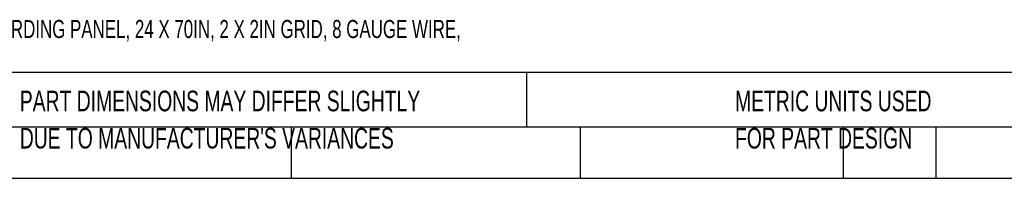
# Model space of a CAD drawing. Header units: inches. Extents: x 0.2 to 10.7, y 0.2 to 8.
# Tile 2 of 24: x 2.2 to 6.1, y 0.2 to 0.8. Entities that reach past the tile are written whole.
import ezdxf

# ---------------------------------------------------------------- set-up
doc = ezdxf.new("R2010")
doc.units = ezdxf.units.IN
doc.header["$MEASUREMENT"] = 0
doc.layers.add('TEXT', color=140, linetype='Continuous', lineweight=25)
doc.styles.add('SLDTEXTSTYLE0', font='TXT', dxfattribs={"width": 0.7})

msp = doc.modelspace()

# ---------------------------------------------------------------- linework, layer by layer
at = {"layer": 'TEXT'}
for p, q in [((7.39062, 0.59889), (0.17187, 0.59889)), ((4.21591, 0.59889), (4.21591, 0.37812)), ((7.39062, 0.37812), (0.17187, 0.37812)), ((3.26553, 0.37812), (3.26553, 0.17187)), ((4.43303, 0.37812), (4.43303, 0.17187)), ((5.49524, 0.37812), (5.49524, 0.17187)), ((5.86844, 0.37812), (5.86844, 0.17187)), ((0.17187, 0.17187), (7.39062, 0.17187))]:
    msp.add_line(p, q, dxfattribs=at)

# ---------------------------------------------------------------- texts
at = {"layer": 'TEXT', "attachment_point": 1, "style": 'SLDTEXTSTYLE0'}
for s, insert, char_height in [('HUSKY RACK AND WIRE VELOX SERIES MACHINE GUARDING PANEL, 24 X 70IN, 2 X 2IN GRID, 8 GAUGE WIRE,', (0.31361, 0.81171), 0.0729167), ('PART DIMENSIONS MAY DIFFER SLIGHTLY', (2.17005, 0.52614), 0.0833333), ('METRIC UNITS USED', (5.0582, 0.52614), 0.0833333), ("DUE TO MANUFACTURER'S VARIANCES", (2.17005, 0.37566), 0.0833333), ('FOR PART DESIGN', (5.0582, 0.37566), 0.0833333)]:
    msp.add_mtext(s, dxfattribs=dict(at, insert=insert, char_height=char_height))

doc.saveas('drawing.dxf')
